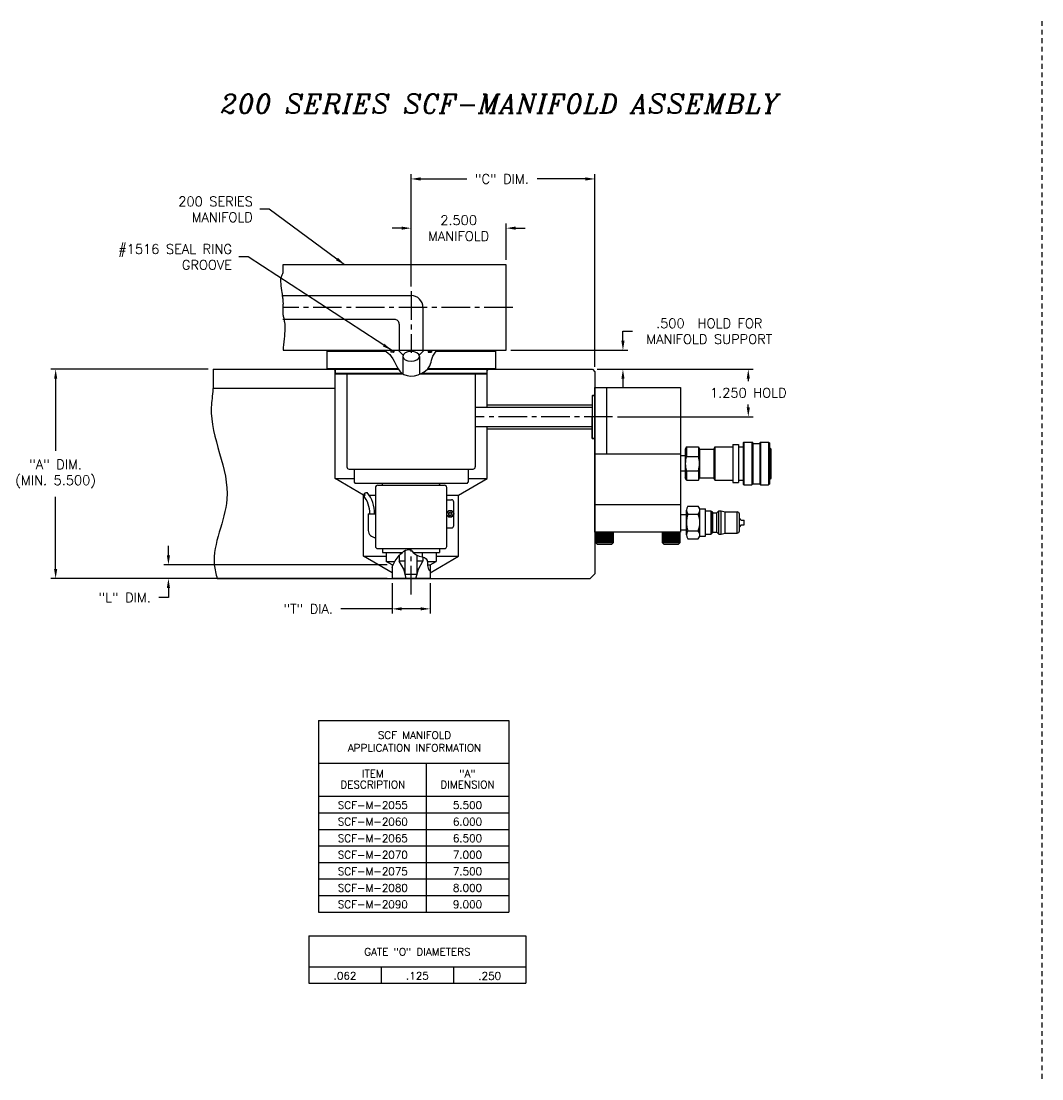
# Model space of a CAD drawing. Extents: x -50 to 61, y -64 to -23.
# Tile 1 of 4: x -50 to -23, y -57 to -29. Entities that reach past the tile are written whole.
import ezdxf
from ezdxf.enums import TextEntityAlignment as Align

# ---------------------------------------------------------------- set-up
doc = ezdxf.new("R2010")
doc.units = 0
doc.header["$MEASUREMENT"] = 0
doc.linetypes.add('CENTER2', pattern=[1.125, 0.75, -0.125, 0.125, -0.125])
doc.linetypes.add('HIDDEN2', pattern=[0.1875, 0.125, -0.0625])
doc.layers.get('DEFPOINTS').update_dxf_attribs({"linetype": 'CONTINUOUS'})
for name, color, linetype in [('AR_SHAPE', 3, 'CONTINUOUS'), ('DIMENSIONS', 4, 'CONTINUOUS'), ('DSCV_BORE_LIGHT', 134, 'CONTINUOUS'), ('DSCV_NBU_SOLID', 1, 'CONTINUOUS'), ('DSCVPSB375_SHAPE', 3, 'CONTINUOUS'), ('FASTENER_SOLID', 7, 'CONTINUOUS'), ('HYD_FITTING', 4, 'CONTINUOUS'), ('INFO_BOX_SOLID', 7, 'CONTINUOUS'), ('INFO_BOX_TEXT', 4, 'CONTINUOUS'), ('MA_FLOW_CENTER', 22, 'CENTER2'), ('MA_FLOW_SOLID', 1, 'CONTINUOUS'), ('MA_SHAPE', 6, 'CONTINUOUS'), ('MA_SHAPE_HIDDEN', 6, 'HIDDEN2'), ('MBH_HEATER', 1, 'CONTINUOUS'), ('SCV_200_FBT_SHAPE', 3, 'CONTINUOUS'), ('SCV_200_FBT_SOLID', 1, 'CONTINUOUS'), ('SCV_200_NBL_SHAPE', 3, 'CONTINUOUS'), ('SCV_200_NBU_SHAPE', 3, 'CONTINUOUS'), ('SCV_200_VP_SHAPE', 3, 'CONTINUOUS'), ('SCV_CENTER', 1, 'CENTER2'), ('SCV_HYD_CYL_SHAPE', 3, 'CONTINUOUS')]:
    doc.layers.add(name, color=color, linetype=linetype)
doc.styles.add('ITALIC', font='italic.shx')
doc.styles.add('ROMANS', font='romans.shx')
doc.dimstyles.new('CATALOG', dxfattribs={"dimscale": 2, "dimtxt": 0.125, "dimasz": 0.125, "dimexe": 0.0625, "dimexo": 0.0625, "dimgap": 0.09, "dimtad": 0, "dimtih": 1, "dimtoh": 1, "dimdec": 3, "dimzin": 4, "dimdsep": 46, "dimtxsty": 'ROMANS', "dimcen": 0, "dimclrd": 256, "dimclre": 256, "dimclrt": 256, "dimadec": 0, "dimazin": 0, "dimtfac": 0.7, "dimtdec": 3, "dimtofl": 0, "dimtmove": 0, "dimatfit": 3, "dimfxl": 0, "dimtolj": 1, "dimtzin": 4, "dimlwd": -1, "dimlwe": -1, "dimarcsym": 0})
doc.dimstyles.new('CATALOG_2XSCALE', dxfattribs={"dimscale": 2, "dimtxt": 0.125, "dimasz": 0.125, "dimexe": 0.0625, "dimexo": 0.0625, "dimgap": 0.09, "dimtad": 0, "dimtih": 1, "dimtoh": 1, "dimdec": 3, "dimlfac": 0.5, "dimzin": 4, "dimdsep": 46, "dimtxsty": 'ROMANS', "dimcen": 0, "dimclrd": 256, "dimclre": 256, "dimclrt": 256, "dimadec": 0, "dimazin": 0, "dimtfac": 0.7, "dimtdec": 3, "dimtofl": 0, "dimtmove": 0, "dimatfit": 3, "dimfxl": 0, "dimtolj": 1, "dimtzin": 4, "dimlwd": -1, "dimlwe": -1, "dimarcsym": 0})

# ---------------------------------------------------------------- blocks, each defined once
blk = doc.blocks.new('*D3')
at = {"layer": 'DEFPOINTS', "color": 0}
for p in [(-34.446, -33.005), (-39.279, -35.959), (-34.446, -38.071)]:
    blk.add_point(p, dxfattribs=at)
at = {"layer": 'DIMENSIONS'}
for p, q in [((-39.279, -35.834), (-39.279, -32.88)), ((-39.029, -33.005), (-37.816, -33.005)), ((-34.696, -33.005), (-35.968, -33.005)), ((-34.446, -37.946), (-34.446, -32.88))]:
    blk.add_line(p, q, dxfattribs=at)
for points in [[(-39.029, -32.963), (-39.029, -33.047), (-39.279, -33.005)], [(-34.696, -32.963), (-34.696, -33.047), (-34.446, -33.005)]]:
    blk.add_solid(points, dxfattribs=at)
at = {"layer": 'DIMENSIONS', "insert": (-36.892, -33.005), "char_height": 0.25, "attachment_point": 5, "style": 'ROMANS'}
blk.add_mtext('\\A1;"C" DIM.', dxfattribs=at)
blk = doc.blocks.new('*D4')
at = {"layer": 'DEFPOINTS', "color": 0}
for p in [(-44.486, -38.009), (-48.624, -43.509), (-44.374, -43.509)]:
    blk.add_point(p, dxfattribs=at)
at = {"layer": 'DIMENSIONS'}
for p, q in [((-44.611, -38.009), (-48.749, -38.009)), ((-48.624, -38.259), (-48.624, -40.156)), ((-48.624, -43.259), (-48.624, -41.361)), ((-44.499, -43.509), (-48.749, -43.509))]:
    blk.add_line(p, q, dxfattribs=at)
for points in [[(-48.665, -38.259), (-48.582, -38.259), (-48.624, -38.009)], [(-48.665, -43.259), (-48.582, -43.259), (-48.624, -43.509)]]:
    blk.add_solid(points, dxfattribs=at)
at = {"layer": 'DIMENSIONS', "insert": (-48.624, -40.759), "char_height": 0.25, "attachment_point": 5, "style": 'ROMANS'}
blk.add_mtext('\\A1;"A" DIM.\\P(MIN. 5.500)', dxfattribs=at)
blk = doc.blocks.new('*D5')
at = {"layer": 'DEFPOINTS', "color": 0}
for p in [(-39.779, -43.15), (-45.659, -43.509), (-39.779, -43.509)]:
    blk.add_point(p, dxfattribs=at)
at = {"layer": 'DIMENSIONS'}
for p, q in [((-45.659, -42.9), (-45.659, -42.65)), ((-39.904, -43.15), (-45.784, -43.15)), ((-39.904, -43.509), (-45.784, -43.509)), ((-45.659, -43.759), (-45.659, -44.009)), ((-45.659, -44.009), (-45.909, -44.009))]:
    blk.add_line(p, q, dxfattribs=at)
for points in [[(-45.701, -42.9), (-45.617, -42.9), (-45.659, -43.15)], [(-45.701, -43.759), (-45.617, -43.759), (-45.659, -43.509)]]:
    blk.add_solid(points, dxfattribs=at)
at = {"layer": 'DIMENSIONS', "insert": (-46.809, -44.009), "char_height": 0.25, "attachment_point": 5, "style": 'ROMANS'}
blk.add_mtext('\\A1;"L" DIM.', dxfattribs=at)
blk = doc.blocks.new('*D6')
at = {"layer": 'DEFPOINTS', "color": 0}
for p in [(-39.779, -43.509), (-38.78, -43.509), (-39.779, -44.306)]:
    blk.add_point(p, dxfattribs=at)
at = {"layer": 'DIMENSIONS'}
for p, q in [((-39.779, -43.634), (-39.779, -44.431)), ((-38.78, -43.634), (-38.78, -44.431)), ((-39.779, -44.306), (-41.123, -44.306)), ((-39.03, -44.306), (-39.529, -44.306))]:
    blk.add_line(p, q, dxfattribs=at)
for points in [[(-39.529, -44.264), (-39.529, -44.347), (-39.779, -44.306)], [(-39.03, -44.264), (-39.03, -44.347), (-38.78, -44.306)]]:
    blk.add_solid(points, dxfattribs=at)
at = {"layer": 'DIMENSIONS', "insert": (-41.982, -44.306), "char_height": 0.25, "attachment_point": 5, "style": 'ROMANS'}
blk.add_mtext('\\A1;"T" DIA.', dxfattribs=at)
blk = doc.blocks.new('*D7')
at = {"layer": 'DEFPOINTS', "color": 0}
for p in [(-36.779, -37.509), (-33.71, -37.509), (-34.508, -38.009)]:
    blk.add_point(p, dxfattribs=at)
at = {"layer": 'DIMENSIONS'}
for p, q in [((-33.71, -37.259), (-33.71, -37.009)), ((-33.71, -37.009), (-33.46, -37.009)), ((-36.654, -37.509), (-33.585, -37.509)), ((-34.383, -38.009), (-33.585, -38.009)), ((-33.71, -38.259), (-33.71, -38.509))]:
    blk.add_line(p, q, dxfattribs=at)
for points in [[(-33.751, -37.259), (-33.668, -37.259), (-33.71, -37.509)], [(-33.751, -38.259), (-33.668, -38.259), (-33.71, -38.009)]]:
    blk.add_solid(points, dxfattribs=at)
at = {"layer": 'DIMENSIONS', "insert": (-31.44, -37.009), "char_height": 0.25, "attachment_point": 5, "style": 'ROMANS'}
blk.add_mtext('\\A1;.500  HOLD FOR\\PMANIFOLD SUPPORT', dxfattribs=at)
blk = doc.blocks.new('*D8')
at = {"layer": 'DEFPOINTS', "color": 0}
for p in [(-36.779, -34.299), (-36.779, -35.259), (-39.279, -35.959)]:
    blk.add_point(p, dxfattribs=at)
at = {"layer": 'DIMENSIONS'}
for p, q in [((-39.279, -35.834), (-39.279, -34.174)), ((-36.779, -35.134), (-36.779, -34.174)), ((-39.529, -34.299), (-39.779, -34.299)), ((-36.529, -34.299), (-36.279, -34.299))]:
    blk.add_line(p, q, dxfattribs=at)
for points in [[(-39.529, -34.257), (-39.529, -34.34), (-39.279, -34.299)], [(-36.529, -34.257), (-36.529, -34.34), (-36.779, -34.299)]]:
    blk.add_solid(points, dxfattribs=at)
at = {"layer": 'DIMENSIONS', "insert": (-38.029, -34.299), "char_height": 0.25, "attachment_point": 5, "style": 'ROMANS'}
blk.add_mtext('\\A1;2.500 \\PMANIFOLD', dxfattribs=at)
blk = doc.blocks.new('*D55')
at = {"layer": 'DEFPOINTS', "color": 0}
for p in [(-34.508, -38.009), (-33.981, -39.258), (-30.414, -39.258)]:
    blk.add_point(p, dxfattribs=at)
at = {"layer": 'DIMENSIONS'}
for p, q in [((-34.383, -38.009), (-30.289, -38.009)), ((-30.414, -38.259), (-30.414, -38.321)), ((-30.414, -39.008), (-30.414, -38.931)), ((-33.856, -39.258), (-30.289, -39.258))]:
    blk.add_line(p, q, dxfattribs=at)
for points in [[(-30.456, -38.259), (-30.373, -38.259), (-30.414, -38.009)], [(-30.456, -39.008), (-30.373, -39.008), (-30.414, -39.258)]]:
    blk.add_solid(points, dxfattribs=at)
at = {"layer": 'DIMENSIONS', "insert": (-30.414, -38.626), "char_height": 0.25, "attachment_point": 5, "style": 'ROMANS'}
blk.add_mtext('\\A1;1.250 HOLD', dxfattribs=at)

msp = doc.modelspace()

# ---------------------------------------------------------------- linework, layer by layer
at = {"layer": 'AR_SHAPE'}
for p, q in [((-37.59164, -39.00857), (-34.51061, -39.00857)), ((-37.59164, -39.50857), (-34.51061, -39.50857))]:
    msp.add_line(p, q, dxfattribs=at)
at = {"layer": 'DSCV_BORE_LIGHT'}
for p, q in [((-44.48609, -38.00857), (-41.31133, -38.00857)), ((-41.31133, -38.00857), (-41.27933, -38.04057)), ((-41.27933, -40.88357), (-41.27933, -38.04057)), ((-37.24733, -38.00857), (-37.27933, -38.04057)), ((-37.27933, -39.00857), (-37.27933, -38.04057)), ((-37.24733, -38.00857), (-34.50811, -38.00857)), ((-34.50811, -38.00857), (-34.44561, -38.07107)), ((-34.44561, -38.07107), (-34.44561, -43.38357)), ((-44.4868, -38.50857), (-41.27933, -38.50857)), ((-34.51561, -38.69357), (-34.51561, -39.25857)), ((-34.51561, -38.69357), (-34.44561, -38.69357)), ((-37.27933, -38.94607), (-34.51561, -38.94607)), ((-34.51561, -39.82357), (-34.51561, -39.25857)), ((-37.27933, -40.88357), (-37.27933, -39.50857)), ((-37.27933, -39.57107), (-34.51561, -39.57107)), ((-34.51561, -39.82357), (-34.44561, -39.82357)), ((-40.52933, -41.31658), (-41.27933, -40.88357)), ((-41.27933, -40.88357), (-40.77933, -40.88357)), ((-38.02933, -41.31658), (-37.27933, -40.88357)), ((-37.77934, -40.88357), (-37.27933, -40.88357)), ((-40.52933, -42.92353), (-40.52933, -41.31658)), ((-40.52933, -41.31658), (-40.48881, -41.31658)), ((-40.38041, -41.31658), (-40.21703, -41.31658)), ((-38.34164, -41.31658), (-38.02933, -41.31658)), ((-38.02933, -42.92353), (-38.02933, -41.31658)), ((-40.52933, -42.92353), (-39.93533, -42.92353)), ((-39.77908, -43.35669), (-40.52933, -42.92353)), ((-38.77958, -43.35669), (-38.02933, -42.92353)), ((-38.62333, -42.92353), (-38.02933, -42.92353)), ((-44.37399, -43.50857), (-34.57061, -43.50857)), ((-34.57061, -43.50857), (-34.44561, -43.38357))]:
    msp.add_line(p, q, dxfattribs=at)
msp.add_open_spline([(-44.48609, -38.00857), (-44.48095, -38.18498), (-44.47123, -38.51927), (-44.66126, -39.66579), (-43.69244, -41.19095), (-44.57682, -42.70616), (-44.412, -43.38873), (-44.37399, -43.50857)], degree=3, knots=[0, 0, 0, 0, 0.52877536, 1.0020181, 3.45354606, 5.20766997, 5.58292256, 5.58292256, 5.58292256, 5.58292256], dxfattribs=at)
at = {"layer": 'DSCV_NBU_SOLID'}
for p, q in [((-39.81533, -37.50857), (-39.81533, -37.56057)), ((-39.72933, -37.50857), (-39.72933, -37.56057)), ((-39.62233, -37.50857), (-39.49169, -37.63921)), ((-38.93633, -37.50857), (-39.06696, -37.63921)), ((-38.82933, -37.50857), (-38.82933, -37.56057)), ((-38.74333, -37.50857), (-38.74333, -37.56057)), ((-39.72933, -37.56057), (-39.81533, -37.56057)), ((-39.49782, -37.66959), (-39.49782, -38.12861)), ((-39.06083, -37.66959), (-39.06083, -38.14446)), ((-38.82933, -37.56057), (-38.74333, -37.56057))]:
    msp.add_line(p, q, dxfattribs=at)
at = {"layer": 'DSCV_NBU_SOLID', "extrusion": (0, 0, -1)}
msp.add_ellipse((-39.27933, -37.66907), major_axis=(0.2185, 0), ratio=0.58060104, dxfattribs=at)
at = {"layer": 'DSCVPSB375_SHAPE'}
for p, q in [((-39.81033, -37.52859), (-39.79033, -37.50857)), ((-39.81033, -37.52859), (-39.81033, -37.54058)), ((-39.75981, -37.52859), (-39.74483, -37.51361)), ((-39.75981, -37.52859), (-39.72933, -37.52859)), ((-39.75981, -37.52859), (-39.75981, -37.54058)), ((-39.74483, -37.50857), (-39.74483, -37.51361)), ((-39.74483, -37.51361), (-39.72933, -37.51361)), ((-38.81384, -37.51361), (-38.82933, -37.51361)), ((-38.79886, -37.52859), (-38.82933, -37.52859)), ((-38.81384, -37.50857), (-38.81384, -37.51361)), ((-38.79886, -37.52859), (-38.81384, -37.51361)), ((-38.79886, -37.52859), (-38.79886, -37.54058)), ((-38.74833, -37.52859), (-38.76834, -37.50857)), ((-38.74833, -37.52859), (-38.74833, -37.54058)), ((-39.81033, -37.54058), (-39.79033, -37.56057)), ((-39.75981, -37.54058), (-39.74483, -37.55554)), ((-39.75981, -37.54058), (-39.72933, -37.54058)), ((-39.74483, -37.55554), (-39.72933, -37.55554)), ((-39.74483, -37.55557), (-39.74483, -37.56057)), ((-38.79886, -37.54058), (-38.82933, -37.54058)), ((-38.81384, -37.55554), (-38.82933, -37.55554)), ((-38.79886, -37.54058), (-38.81384, -37.55554)), ((-38.81384, -37.55557), (-38.81384, -37.56057)), ((-38.74833, -37.54058), (-38.76834, -37.56057))]:
    msp.add_line(p, q, dxfattribs=at)
at = {"layer": 'FASTENER_SOLID'}
for p, q in [((-34.42803, -42.28857), (-34.42803, -42.56201)), ((-34.4071, -42.30349), (-34.4071, -42.5443)), ((-34.38083, -42.30349), (-34.38083, -42.5443)), ((-34.35456, -42.30349), (-34.35456, -42.5443)), ((-34.32828, -42.30349), (-34.32828, -42.5443)), ((-34.30201, -42.30349), (-34.30201, -42.5443)), ((-34.27903, -42.30349), (-34.27903, -42.5443)), ((-34.25604, -42.30349), (-34.25604, -42.5443)), ((-34.23305, -42.30349), (-34.23305, -42.5443)), ((-34.21007, -42.30349), (-34.21007, -42.5443)), ((-34.18708, -42.30349), (-34.18708, -42.5443)), ((-34.1641, -42.30349), (-34.1641, -42.5443)), ((-34.14111, -42.30349), (-34.14111, -42.5443)), ((-34.11812, -42.30349), (-34.11812, -42.5443)), ((-34.09513, -42.30349), (-34.09513, -42.5443)), ((-34.07215, -42.30349), (-34.07215, -42.5443)), ((-34.04916, -42.30349), (-34.04916, -42.5443)), ((-34.02618, -42.30349), (-34.02618, -42.5443)), ((-34.00319, -42.30349), (-34.00319, -42.54774)), ((-34.00319, -42.30349), (-34.00319, -42.5443)), ((-33.9802, -42.30349), (-33.9802, -42.5443)), ((-33.95928, -42.56201), (-33.95928, -42.28857)), ((-32.67801, -42.28857), (-32.67801, -42.56201)), ((-32.44363, -42.28857), (-32.67801, -42.28857)), ((-32.65708, -42.30349), (-32.65708, -42.5443)), ((-32.63081, -42.30349), (-32.63081, -42.5443)), ((-32.60454, -42.30349), (-32.60454, -42.5443)), ((-32.57826, -42.30349), (-32.57826, -42.5443)), ((-32.55199, -42.30349), (-32.55199, -42.5443)), ((-32.529, -42.30349), (-32.529, -42.5443)), ((-32.50602, -42.30349), (-32.50602, -42.5443)), ((-32.48303, -42.30349), (-32.48303, -42.5443)), ((-32.46005, -42.30349), (-32.46005, -42.5443)), ((-32.20926, -42.28857), (-32.44363, -42.28857)), ((-32.43706, -42.30349), (-32.43706, -42.5443)), ((-32.41407, -42.30349), (-32.41407, -42.5443)), ((-32.39109, -42.30349), (-32.39109, -42.5443)), ((-32.3681, -42.30349), (-32.3681, -42.5443)), ((-32.34511, -42.30349), (-32.34511, -42.5443)), ((-32.32213, -42.30349), (-32.32213, -42.5443)), ((-32.29914, -42.30349), (-32.29914, -42.5443)), ((-32.27616, -42.30349), (-32.27616, -42.5443)), ((-32.25317, -42.30349), (-32.25317, -42.54774)), ((-32.25317, -42.30349), (-32.25317, -42.5443)), ((-32.23019, -42.30349), (-32.23019, -42.5443)), ((-32.20926, -42.56201), (-32.20926, -42.28857)), ((-34.42803, -42.56201), (-34.38896, -42.60107)), ((-34.42803, -42.56201), (-33.95928, -42.56201)), ((-34.38896, -42.60107), (-33.99834, -42.60107)), ((-33.99834, -42.60107), (-33.95928, -42.56201)), ((-32.67801, -42.56201), (-32.63895, -42.60107)), ((-32.67801, -42.56201), (-32.20926, -42.56201)), ((-32.63895, -42.60107), (-32.24832, -42.60107)), ((-32.24832, -42.60107), (-32.20926, -42.56201))]:
    msp.add_line(p, q, dxfattribs=at)
at = {"layer": 'HYD_FITTING'}
for p, q in [((-30.82059, -39.98692), (-30.82059, -40.98692)), ((-30.82059, -39.98692), (-30.67059, -39.98692)), ((-30.67059, -39.98692), (-30.67059, -40.98692)), ((-30.54809, -39.94442), (-30.52809, -39.92442)), ((-30.54809, -39.94442), (-30.54809, -41.02942)), ((-30.52809, -39.92442), (-30.52809, -41.04942)), ((-30.52809, -39.92442), (-30.31809, -39.92442)), ((-30.31809, -39.92442), (-30.31809, -41.04942)), ((-30.29809, -39.94442), (-30.31809, -39.92442)), ((-30.29809, -39.94442), (-30.29809, -41.02942)), ((-30.29809, -39.95567), (-30.11059, -39.95567)), ((-30.11059, -39.94442), (-30.09059, -39.92442)), ((-30.11059, -39.94442), (-30.11059, -41.02942)), ((-30.09059, -39.92442), (-30.09059, -41.04942)), ((-30.09059, -39.92442), (-29.88059, -39.92442)), ((-29.88059, -39.92442), (-29.88059, -41.04942)), ((-29.88059, -39.92442), (-29.86059, -39.94442)), ((-29.86059, -39.94442), (-29.86059, -41.02942)), ((-32.19559, -40.28692), (-32.19559, -40.68692)), ((-32.07059, -40.28692), (-32.19559, -40.28692)), ((-32.04059, -40.04942), (-32.07059, -40.10942)), ((-32.07059, -40.10942), (-32.07059, -40.86442)), ((-32.04059, -40.04942), (-31.72559, -40.04942)), ((-32.04059, -40.04942), (-32.04059, -40.29942)), ((-32.04059, -40.29942), (-31.72559, -40.29942)), ((-31.72559, -40.04942), (-31.69559, -40.10942)), ((-31.72559, -40.04942), (-31.72559, -40.29942)), ((-31.69559, -40.10942), (-31.69559, -40.86442)), ((-31.69559, -40.11192), (-31.32059, -40.11192)), ((-31.29059, -40.04942), (-31.32059, -40.10942)), ((-31.32059, -40.10942), (-31.32059, -40.86442)), ((-31.29059, -40.04942), (-31.29059, -40.92442)), ((-31.29059, -40.04942), (-30.82059, -40.04942)), ((-30.67059, -40.04942), (-30.54809, -40.04942)), ((-29.86059, -40.08067), (-29.84059, -40.08067)), ((-29.84059, -40.08067), (-29.84059, -40.89317)), ((-29.84059, -40.08067), (-29.82059, -40.10067)), ((-29.82059, -40.10067), (-29.82059, -40.87317)), ((-32.07059, -40.68692), (-32.19559, -40.68692)), ((-32.04059, -40.92442), (-32.07059, -40.86442)), ((-32.04059, -40.67442), (-31.72559, -40.67442)), ((-32.04059, -40.67442), (-32.04059, -40.92442)), ((-31.72559, -40.67442), (-31.72559, -40.92442)), ((-31.72559, -40.92442), (-31.69559, -40.86442)), ((-31.69559, -40.86192), (-31.32059, -40.86192)), ((-31.29059, -40.92442), (-31.32059, -40.86442)), ((-32.04059, -40.92442), (-31.72559, -40.92442)), ((-31.29059, -40.92442), (-30.82059, -40.92442)), ((-30.82059, -40.98692), (-30.67059, -40.98692)), ((-30.67059, -40.92442), (-30.54809, -40.92442)), ((-30.54809, -41.02942), (-30.52809, -41.04942)), ((-30.52809, -41.04942), (-30.31809, -41.04942)), ((-30.29809, -41.02942), (-30.31809, -41.04942)), ((-30.29809, -41.01817), (-30.11059, -41.01817)), ((-30.09059, -41.04942), (-30.11059, -41.02942)), ((-30.09059, -41.04942), (-29.88059, -41.04942)), ((-29.86059, -41.02942), (-29.88059, -41.04942)), ((-29.86059, -40.89317), (-29.84059, -40.89317)), ((-29.82059, -40.87317), (-29.84059, -40.89317)), ((-31.99959, -41.61092), (-31.72959, -41.61092)), ((-31.6951, -41.67342), (-31.53958, -41.67342)), ((-31.53958, -42.39843), (-31.53958, -41.67342)), ((-32.03958, -41.83593), (-32.19559, -41.83593)), ((-32.19559, -41.83593), (-32.19559, -42.23592)), ((-32.03958, -42.35743), (-32.03958, -41.71442)), ((-31.99959, -41.81743), (-31.72959, -41.81743)), ((-31.68959, -42.35743), (-31.68959, -41.71442)), ((-31.53958, -41.72593), (-31.38958, -41.72593)), ((-31.38958, -42.34592), (-31.38958, -41.72593)), ((-31.38958, -41.74593), (-31.36959, -41.74593)), ((-31.36959, -41.74593), (-31.35399, -41.77294)), ((-31.36959, -42.32593), (-31.36959, -41.74593)), ((-31.34534, -42.29394), (-31.34534, -41.77793)), ((-31.34534, -41.77795), (-31.24372, -41.77795)), ((-31.24373, -42.29394), (-31.24373, -41.77795)), ((-31.18958, -41.72794), (-31.23665, -41.77502)), ((-31.18958, -41.72794), (-31.12958, -41.72794)), ((-31.18958, -42.34394), (-31.18958, -41.72794)), ((-31.12958, -41.72794), (-31.02637, -41.75559)), ((-31.12958, -42.34394), (-31.12958, -41.72794)), ((-31.02378, -41.75594), (-30.70957, -41.75594)), ((-31.02375, -42.31594), (-31.02378, -41.75594)), ((-30.70957, -42.31594), (-30.70957, -41.75593)), ((-30.64958, -42.25593), (-30.64958, -41.81594)), ((-30.59957, -41.97343), (-30.64958, -41.92342)), ((-30.59957, -41.97343), (-30.51957, -41.97343)), ((-30.51957, -42.09843), (-30.51957, -41.97343)), ((-32.03958, -42.23592), (-32.19559, -42.23592)), ((-31.99959, -42.25443), (-31.72959, -42.25443)), ((-30.59957, -42.09843), (-30.64958, -42.14843)), ((-30.59957, -42.09843), (-30.51957, -42.09843)), ((-31.99959, -42.46093), (-31.72959, -42.46093)), ((-31.6951, -42.39843), (-31.53958, -42.39843)), ((-31.53958, -42.34592), (-31.38958, -42.34592)), ((-31.38958, -42.32593), (-31.36959, -42.32593)), ((-31.36959, -42.32593), (-31.35399, -42.29893)), ((-31.34534, -42.29394), (-31.24372, -42.29394)), ((-31.18958, -42.34394), (-31.23665, -42.29687)), ((-31.18958, -42.34394), (-31.12958, -42.34394)), ((-31.12958, -42.34394), (-31.02634, -42.31628)), ((-31.02375, -42.31594), (-30.70957, -42.31594))]:
    msp.add_line(p, q, dxfattribs=at)
for centre, radius, start, end in [((-31.46965, -40.48692), 0.60094, 161.819446, 198.180554), ((-32.29653, -40.48692), 0.60094, 341.819446, 18.180554), ((-31.88632, -41.71418), 0.15326, 137.646233, 222.353747), ((-31.84284, -41.71418), 0.15326, 317.646217, 42.353725), ((-31.42281, -42.03593), 0.61678, 159.251853, 200.748138), ((-32.30637, -42.03593), 0.61678, 339.251916, 20.748129), ((-31.34534, -41.76794), 0.01, 209.999882, 269.999972), ((-31.24373, -41.76795), 0.01, 270.00059, 315.000578), ((-31.02378, -41.74593), 0.01, 255.000076, 269.999972), ((-30.70957, -41.81594), 0.06, 359.996471, 89.996466), ((-31.88632, -42.35767), 0.15326, 137.646076, 222.353611), ((-31.84284, -42.35767), 0.15326, 317.64617, 42.35382), ((-30.70957, -42.25593), 0.06, 269.999972, 359.999968), ((-31.34534, -42.30393), 0.01, 89.999659, 149.999709), ((-31.24373, -42.30395), 0.01, 44.996438, 89.996453), ((-31.02375, -42.32593), 0.01, 90.00057, 105.000438)]:
    msp.add_arc(centre, radius, start, end, dxfattribs=at)
at = {"layer": 'INFO_BOX_SOLID'}
for p, q in [((-41.71003, -47.24312), (-36.70976, -47.24312)), ((-41.71003, -47.24312), (-41.71003, -52.27571)), ((-36.70976, -47.24312), (-36.70976, -52.27571)), ((-41.71003, -48.36268), (-36.70976, -48.36268)), ((-38.88387, -48.36268), (-38.88387, -52.27571)), ((-41.71003, -49.23225), (-36.70976, -49.23225)), ((-41.71003, -49.66702), (-36.70976, -49.66702)), ((-41.71003, -50.10181), (-36.70976, -50.10181)), ((-41.71003, -50.53659), (-36.70976, -50.53659)), ((-41.71003, -50.97137), (-36.70976, -50.97137)), ((-41.71003, -51.40615), (-36.70976, -51.40615)), ((-41.71003, -51.84094), (-36.70976, -51.84094)), ((-41.71003, -52.27571), (-36.70976, -52.27571)), ((-41.9664, -52.89847), (-36.25993, -52.89847)), ((-41.9664, -52.89847), (-41.9664, -54.14847)), ((-36.25993, -52.89847), (-36.25993, -54.14847)), ((-41.9664, -53.71369), (-36.25993, -53.71369)), ((-40.06423, -53.71369), (-40.06423, -54.14847)), ((-38.16205, -53.71369), (-38.16205, -54.14847)), ((-41.9664, -54.14847), (-36.25993, -54.14847))]:
    msp.add_line(p, q, dxfattribs=at)
at = {"layer": 'MA_FLOW_CENTER'}
for p, q in [((-39.27933, -35.95905), (-39.27933, -37.57974)), ((-36.60537, -36.38357), (-42.64803, -36.38357))]:
    msp.add_line(p, q, dxfattribs=at)
at = {"layer": 'MA_FLOW_SOLID'}
for p, q in [((-42.64838, -36.07107), (-39.27933, -36.07107)), ((-38.96683, -36.38357), (-38.96683, -37.50857)), ((-39.71684, -36.69607), (-42.64768, -36.69607)), ((-39.59184, -36.82107), (-39.59184, -37.50857))]:
    msp.add_line(p, q, dxfattribs=at)
for centre, radius, start, end in [((-39.27933, -36.38357), 0.3125, 0, 90.000003), ((-39.71684, -36.82107), 0.125, 0.000003, 90.000006)]:
    msp.add_arc(centre, radius, start, end, dxfattribs=at)
at = {"layer": 'MA_SHAPE'}
for p, q in [((-36.77933, -35.25857), (-42.64967, -35.25857)), ((-36.77933, -37.50857), (-36.77933, -35.25857)), ((-42.64639, -37.50857), (-36.77933, -37.50857))]:
    msp.add_line(p, q, dxfattribs=at)
msp.add_lwpolyline([(-42.64967, -35.25857), (-42.6496, -35.31288), (-42.6491, -35.34024), (-42.64871, -35.36755), (-42.64872, -35.39468), (-42.64945, -35.42151), (-42.65119, -35.44789), (-42.65425, -35.47371), (-42.65954, -35.49738), (-42.66714, -35.51838), (-42.67616, -35.53809), (-42.68569, -35.55791), (-42.69484, -35.57925), (-42.70269, -35.60349), (-42.70834, -35.63204), (-42.7109, -35.6663), (-42.70992, -35.709), (-42.70608, -35.76), (-42.70014, -35.81634), (-42.69286, -35.87507), (-42.685, -35.93324), (-42.67733, -35.9879), (-42.6706, -36.03611), (-42.66558, -36.07491), (-42.66197, -36.10335), (-42.65891, -36.12385), (-42.65633, -36.13848), (-42.65417, -36.14931), (-42.65236, -36.15841), (-42.65084, -36.16785), (-42.64954, -36.17972), (-42.64838, -36.19607), (-42.64749, -36.21694), (-42.64696, -36.24035), (-42.64673, -36.26541), (-42.64674, -36.29119), (-42.64694, -36.31681), (-42.64726, -36.34135), (-42.64765, -36.36391), (-42.64803, -36.38357), (-42.64858, -36.40027), (-42.64943, -36.41483), (-42.65045, -36.42771), (-42.65153, -36.43936), (-42.65257, -36.45024), (-42.65344, -36.46079), (-42.65404, -36.47148), (-42.65425, -36.48275), (-42.65426, -36.49358), (-42.65426, -36.5031), (-42.65414, -36.51198), (-42.65378, -36.52093), (-42.65306, -36.53062), (-42.65189, -36.54175), (-42.65013, -36.555), (-42.64768, -36.57107), (-42.64419, -36.59035), (-42.63962, -36.61236), (-42.6343, -36.63646), (-42.62861, -36.66201), (-42.62287, -36.68837), (-42.61745, -36.71491), (-42.61269, -36.741), (-42.60894, -36.76598), (-42.6058, -36.78772), (-42.60277, -36.80591), (-42.60004, -36.82266), (-42.5978, -36.84008), (-42.59625, -36.86027), (-42.59557, -36.88535), (-42.59596, -36.91741), (-42.59761, -36.95857), (-42.60083, -37.01022), (-42.60558, -37.07094), (-42.6115, -37.13864), (-42.61825, -37.21123), (-42.62546, -37.28661), (-42.63279, -37.36269), (-42.63988, -37.43738), (-42.64639, -37.50857)], dxfattribs=at)
at = {"layer": 'MA_SHAPE_HIDDEN'}
msp.add_line((-22.69667, -28.85743), (-22.69667, -56.66009), dxfattribs=at)
at = {"layer": 'MBH_HEATER'}
for p, q in [((-40.96703, -38.13357), (-40.96703, -40.57357)), ((-37.59164, -38.13357), (-37.59164, -40.57357)), ((-40.90703, -40.63357), (-37.65164, -40.63357)), ((-40.21703, -41.11857), (-40.21703, -42.66349)), ((-40.15703, -41.05857), (-38.40163, -41.05857)), ((-38.34164, -42.66349), (-38.34164, -41.11857)), ((-38.34164, -41.43857), (-38.21722, -41.43857)), ((-38.15721, -42.11857), (-38.15721, -41.49857)), ((-40.40453, -41.80588), (-40.21703, -41.80588)), ((-40.40453, -41.80588), (-40.40453, -42.24338)), ((-38.29142, -41.78432), (-38.24943, -41.76007)), ((-38.29142, -41.80857), (-38.29142, -41.78432)), ((-38.29142, -41.80857), (-38.29142, -41.83282)), ((-38.29142, -41.83282), (-38.24943, -41.85706)), ((-38.24243, -41.80857), (-38.25643, -41.80857)), ((-38.20743, -41.78432), (-38.24943, -41.76007)), ((-38.24943, -41.81557), (-38.24943, -41.80157)), ((-38.20743, -41.83282), (-38.24943, -41.85706)), ((-38.20743, -41.80857), (-38.20743, -41.78432)), ((-38.20743, -41.80857), (-38.20743, -41.83282)), ((-38.34164, -42.17857), (-38.21722, -42.17857)), ((-40.15703, -42.72349), (-38.40164, -42.72349))]:
    msp.add_line(p, q, dxfattribs=at)
msp.add_lwpolyline([(-40.53004, -41.32194), (-40.51457, -41.32381), (-40.50746, -41.32438), (-40.50108, -41.32452), (-40.49569, -41.32408), (-40.49153, -41.32291), (-40.48886, -41.32086), (-40.48791, -41.3178), (-40.48881, -41.31364), (-40.49111, -41.30854), (-40.49427, -41.30276), (-40.49772, -41.29653), (-40.5009, -41.29007), (-40.50324, -41.28363), (-40.50419, -41.27745), (-40.50319, -41.27175), (-40.49981, -41.26673), (-40.49423, -41.26234), (-40.48676, -41.2585), (-40.47772, -41.25511), (-40.46741, -41.25208), (-40.45617, -41.24933), (-40.44429, -41.24675), (-40.4321, -41.24427)], dxfattribs=at)
for radius in [0.09131, 0.08753]:
    msp.add_circle((-38.24943, -41.80857), radius, dxfattribs=at)
for centre, radius, start, end in [((-40.90703, -40.57357), 0.06, 179.999896, 269.999898), ((-37.65164, -40.57357), 0.06, 270.00001, 359.999989), ((-40.15703, -41.11857), 0.06, 90.000013, 180.000018), ((-38.40163, -41.11857), 0.06, 0.000014, 90.000009), ((-41.13073, -41.79825), 0.76661, 359.429252, 38.412782), ((-41.13073, -41.79825), 0.89161, 359.429252, 38.412782), ((-38.21722, -41.49857), 0.06, 0.000014, 90.000009), ((-40.21703, -42.24338), 0.1875, 179.999991, 269.999994), ((-38.21722, -42.11857), 0.06, 270.000028, 0.000031), ((-40.15703, -42.66349), 0.06, 180.000018, 270.00001), ((-38.40164, -42.66349), 0.06, 270.000028, 0.000031)]:
    msp.add_arc(centre, radius, start, end, dxfattribs=at)
at = {"layer": 'SCV_200_FBT_SHAPE'}
for p, q in [((-40.02933, -42.72349), (-40.02933, -42.82057)), ((-38.52933, -42.72349), (-38.52933, -42.82057)), ((-40.02933, -42.82057), (-39.50599, -42.82057)), ((-39.93533, -42.82057), (-39.93533, -43.05936)), ((-39.93533, -43.05936), (-39.70291, -43.05936)), ((-39.77908, -43.14957), (-39.93533, -43.05936)), ((-39.56815, -42.82057), (-39.56815, -42.8782)), ((-39.22245, -42.82057), (-38.52933, -42.82057)), ((-38.99052, -42.82057), (-38.99052, -42.93908)), ((-38.85433, -43.05936), (-38.62333, -43.05936)), ((-38.77958, -43.14957), (-38.62333, -43.05936)), ((-38.62333, -42.82057), (-38.62333, -43.05936)), ((-39.77908, -43.14957), (-39.77908, -43.50857)), ((-39.77908, -43.14957), (-39.74823, -43.14957)), ((-38.84704, -43.14957), (-38.77958, -43.14957)), ((-38.77958, -43.14957), (-38.77958, -43.50857)), ((-38.77958, -43.50857), (-39.77908, -43.50857))]:
    msp.add_line(p, q, dxfattribs=at)
msp.add_open_spline([(-39.77908, -43.22297), (-39.74189, -43.12951), (-39.6496, -42.92788), (-39.3186, -42.64605), (-39.14989, -42.95441), (-38.81285, -42.91968), (-38.86891, -43.19691), (-38.80247, -43.29152), (-38.77958, -43.31605)], degree=3, knots=[0.06530101, 0.06530101, 0.06530101, 0.06530101, 0.38506807, 0.75226185, 0.97735594, 1.24409369, 1.49378833, 1.59359413, 1.59359413, 1.59359413, 1.59359413], dxfattribs=at)
at = {"layer": 'SCV_200_FBT_SOLID'}
for p, q in [((-39.59183, -42.9038), (-39.59183, -43.04983)), ((-39.43543, -43.04983), (-39.59183, -43.04983)), ((-39.47132, -43.25857), (-39.59183, -43.04983)), ((-38.96683, -43.04983), (-39.12323, -43.04983)), ((-39.08735, -43.25857), (-38.96683, -43.04983)), ((-38.96683, -42.94432), (-38.96683, -43.04983)), ((-39.40433, -43.50857), (-39.47132, -43.25857)), ((-39.43543, -43.25857), (-39.47132, -43.25857)), ((-39.15433, -43.50857), (-39.08735, -43.25857)), ((-39.08735, -43.25857), (-39.12323, -43.25857))]:
    msp.add_line(p, q, dxfattribs=at)
at = {"layer": 'SCV_200_NBL_SHAPE'}
for p, q in [((-40.77933, -40.63357), (-40.77933, -40.97857)), ((-37.77934, -40.63357), (-37.77934, -40.97857)), ((-37.77933, -40.63357), (-37.77933, -40.88357)), ((-40.77934, -40.88357), (-40.77933, -40.88357)), ((-40.77933, -40.97857), (-40.74933, -41.00857)), ((-37.80934, -41.00857), (-40.74933, -41.00857)), ((-40.02934, -41.05857), (-40.02934, -41.0383)), ((-38.52933, -41.05857), (-38.52933, -41.03857)), ((-37.80934, -41.00857), (-37.77934, -40.97857))]:
    msp.add_line(p, q, dxfattribs=at)
for centre, start, end in [((-40.05933, -41.03857), 0, 90.000003), ((-38.49934, -41.03857), 89.998684, 179.99868)]:
    msp.add_arc(centre, 0.03, start, end, dxfattribs=at)
at = {"layer": 'SCV_200_NBU_SHAPE'}
for p, q in [((-41.49808, -37.52857), (-41.47808, -37.50857)), ((-41.49808, -37.52857), (-41.49808, -37.98857)), ((-41.49808, -37.52857), (-39.95138, -37.52857)), ((-41.47808, -37.50857), (-37.08058, -37.50857)), ((-38.61927, -37.52857), (-37.06058, -37.52857)), ((-37.08058, -37.50857), (-37.06058, -37.52857)), ((-37.06058, -37.52857), (-37.06058, -37.98857)), ((-41.49808, -37.98857), (-39.62119, -37.98857)), ((-41.49808, -37.98857), (-41.47808, -38.00857)), ((-41.47808, -38.00857), (-39.60855, -38.00857)), ((-41.29433, -38.00857), (-41.27433, -38.02857)), ((-41.27433, -38.02857), (-41.27433, -38.11357)), ((-38.84799, -38.00857), (-37.08058, -38.00857)), ((-38.83036, -37.98857), (-37.06059, -37.98857)), ((-37.26433, -38.00857), (-37.28433, -38.02857)), ((-37.28433, -38.02857), (-37.28433, -38.11357)), ((-37.06058, -37.98857), (-37.08058, -38.00857)), ((-41.27433, -38.11357), (-39.51783, -38.11357)), ((-41.25433, -38.13357), (-41.27433, -38.11357)), ((-39.49039, -38.13357), (-41.25434, -38.13357)), ((-37.30433, -38.13357), (-39.03364, -38.13357)), ((-38.99099, -38.11357), (-37.28433, -38.11357)), ((-37.30433, -38.13357), (-37.28433, -38.11357))]:
    msp.add_line(p, q, dxfattribs=at)
msp.add_open_spline([(-39.98048, -37.50857), (-39.91267, -37.55347), (-39.70427, -37.72926), (-39.56988, -38.34819), (-38.77826, -38.10268), (-38.74065, -37.69814), (-38.65561, -37.57291), (-38.60333, -37.50857)], degree=3, knots=[0.26642427, 0.26642427, 0.26642427, 0.26642427, 0.50954275, 1.08937609, 1.81032902, 2.02047693, 2.26419993, 2.26419993, 2.26419993, 2.26419993], dxfattribs=at)
at = {"layer": 'SCV_200_VP_SHAPE'}
for p, q in [((-39.43543, -43.39474), (-39.43543, -42.77262)), ((-39.12323, -43.39474), (-39.12323, -42.90195)), ((-39.43543, -43.39474), (-39.12323, -43.39474)), ((-39.40433, -43.50857), (-39.43483, -43.39474)), ((-39.40433, -43.50857), (-39.15433, -43.50857)), ((-39.15433, -43.50857), (-39.12383, -43.39474))]:
    msp.add_line(p, q, dxfattribs=at)
at = {"layer": 'SCV_CENTER'}
for p, q in [((-33.98068, -39.25822), (-37.59164, -39.25822)), ((-39.27933, -43.92695), (-39.27933, -42.72349)), ((-39.27933, -43.92695), (-39.27933, -42.76846))]:
    msp.add_line(p, q, dxfattribs=at)
at = {"layer": 'SCV_HYD_CYL_SHAPE'}
for p, q in [((-34.44561, -38.48957), (-32.19559, -38.48957)), ((-34.44561, -42.28857), (-34.44561, -38.48957)), ((-34.13361, -40.23957), (-34.13361, -38.48957)), ((-32.19559, -38.48957), (-32.19559, -42.28858)), ((-34.51061, -39.82472), (-34.51061, -38.69972)), ((-34.44561, -38.69972), (-34.51061, -38.69972)), ((-34.44561, -39.82472), (-34.51061, -39.82472)), ((-32.19559, -40.23957), (-34.44561, -40.23957)), ((-32.19559, -41.57057), (-34.44487, -41.57057)), ((-32.19559, -42.28857), (-34.44561, -42.28857))]:
    msp.add_line(p, q, dxfattribs=at)

# ---------------------------------------------------------------- texts
at = {"layer": 'DIMENSIONS', "insert": (-44.28657, -30.78029), "char_height": 0.5, "width": 35.1429, "attachment_point": 1, "style": 'ITALIC'}
msp.add_mtext('200 SERIES SCF-MANIFOLD ASSEMBLY', dxfattribs=at)
at = {"layer": 'DIMENSIONS', "char_height": 0.25, "attachment_point": 6, "style": 'ROMANS'}
for s, insert in [('200 SERIES\\PMANIFOLD', (-43.43841, -33.80355)), ('#1516 SEAL RING\\PGROOVE', (-43.98858, -35.05648))]:
    msp.add_mtext(s, dxfattribs=dict(at, insert=insert))
at = {"layer": 'INFO_BOX_TEXT', "style": 'ROMANS'}
for s, p in [('ITEM', (-40.28511, -48.73858)), ('"A"', (-37.79681, -48.73858)), ('DESCRIPTION', (-40.28511, -49.02467)), ('DIMENSION', (-37.79681, -49.02467)), ('SCF-M-2055', (-40.28511, -49.56619)), ('5.500', (-37.79681, -49.56619)), ('SCF-M-2060', (-40.28511, -50.00097)), ('6.000', (-37.79681, -50.00098)), ('SCF-M-2065', (-40.28511, -50.43574)), ('6.500', (-37.79681, -50.43576)), ('SCF-M-2070', (-40.28511, -50.87052)), ('7.000', (-37.79681, -50.87054)), ('SCF-M-2075', (-40.28511, -51.3053)), ('7.500', (-37.79681, -51.30532)), ('SCF-M-2080', (-40.28511, -51.74007)), ('8.000', (-37.79681, -51.74011)), ('SCF-M-2090', (-40.28511, -52.17485)), ('9.000', (-37.79681, -52.17488)), ('GATE "O" DIAMETERS', (-39.11316, -53.42148)), ('.062', (-41.01531, -54.05176)), ('.125', (-39.11314, -54.05178)), ('.250', (-37.21099, -54.05513))]:
    msp.add_text(s, height=0.2, dxfattribs=at).set_placement(p, align=Align.CENTER)
at = {"layer": 'INFO_BOX_TEXT', "insert": (-39.18998, -47.52554), "char_height": 0.2, "width": 3.9122, "attachment_point": 2, "style": 'ROMANS'}
msp.add_mtext('SCF MANIFOLD APPLICATION INFORMATION', dxfattribs=at)

# ---------------------------------------------------------------- dimensions: what is measured, and where the dimension line sits
at = {"layer": 'DIMENSIONS'}
for base, p1, p2, text, dimstyle, picture, middle in [((-34.44561, -33.00487), (-39.27933, -35.95905), (-34.44561, -38.07107), '"C" DIM.', 'CATALOG_2XSCALE', '*D3', (-36.89184, -33.00487)), ((-39.77908, -44.30581), (-38.77958, -43.50857), (-39.77908, -43.50857), '"T" DIA.', 'CATALOG', '*D6', (-41.98195, -44.30581))]:
    dim = msp.add_linear_dim(base=base, p1=p1, p2=p2, text=text, dimstyle=dimstyle, override={"dimpost": ' '}, dxfattribs=at)
    dim.commit()
    dim.dimension.update_dxf_attribs({"geometry": picture, "text_midpoint": middle, "dimtype": 160})
dim = msp.add_linear_dim(base=(-36.77933, -34.2986), p1=(-39.27933, -35.95905), p2=(-36.77933, -35.25857), text='<>\\PMANIFOLD', dimstyle='CATALOG', override={"dimpost": ' '}, dxfattribs=at)
dim.commit()
dim.dimension.update_dxf_attribs({"geometry": '*D8', "text_midpoint": (-38.02933, -34.2986)})
for base, p1, p2, text, picture, middle in [((-33.70973, -37.50857), (-34.50811, -38.00857), (-36.77933, -37.50857), '<> HOLD FOR\\PMANIFOLD SUPPORT', '*D7', (-31.44045, -37.00857)), ((-48.62351, -43.50857), (-44.48609, -38.00857), (-44.37399, -43.50857), '"A" DIM.\\P(MIN. 5.500)', '*D4', (-48.62351, -40.75857)), ((-45.65888, -43.50857), (-39.77908, -43.14957), (-39.77908, -43.50857), '"L" DIM.', '*D5', (-46.80912, -44.00857))]:
    dim = msp.add_linear_dim(base=base, p1=p1, p2=p2, angle=90, text=text, dimstyle='CATALOG', override={"dimpost": ' '}, dxfattribs=at)
    dim.commit()
    dim.dimension.update_dxf_attribs({"geometry": picture, "text_midpoint": middle})
dim = msp.add_linear_dim(base=(-30.41444, -39.25822), p1=(-34.50811, -38.00857), p2=(-33.98068, -39.25822), angle=90, text='<>HOLD', dimstyle='CATALOG', override={"dimpost": ' '}, dxfattribs=at)
dim.commit()
dim.dimension.update_dxf_attribs({"geometry": '*D55', "text_midpoint": (-30.41444, -38.62647), "dimtype": 160})

# ---------------------------------------------------------------- leaders
at = {"layer": 'DIMENSIONS', "annotation_type": 0, "has_hookline": 1, "hookline_direction": 1}
for points, text_width in [([(-41.02676, -35.25857), (-43.00841, -33.80355), (-43.25841, -33.80355)], 1.70238), ([(-39.79033, -37.50857), (-43.55858, -35.05648), (-43.80858, -35.05648)], 3.61905)]:
    msp.add_leader(points, dimstyle='CATALOG', dxfattribs=dict(at, text_width=text_width))

doc.saveas('drawing.dxf')
